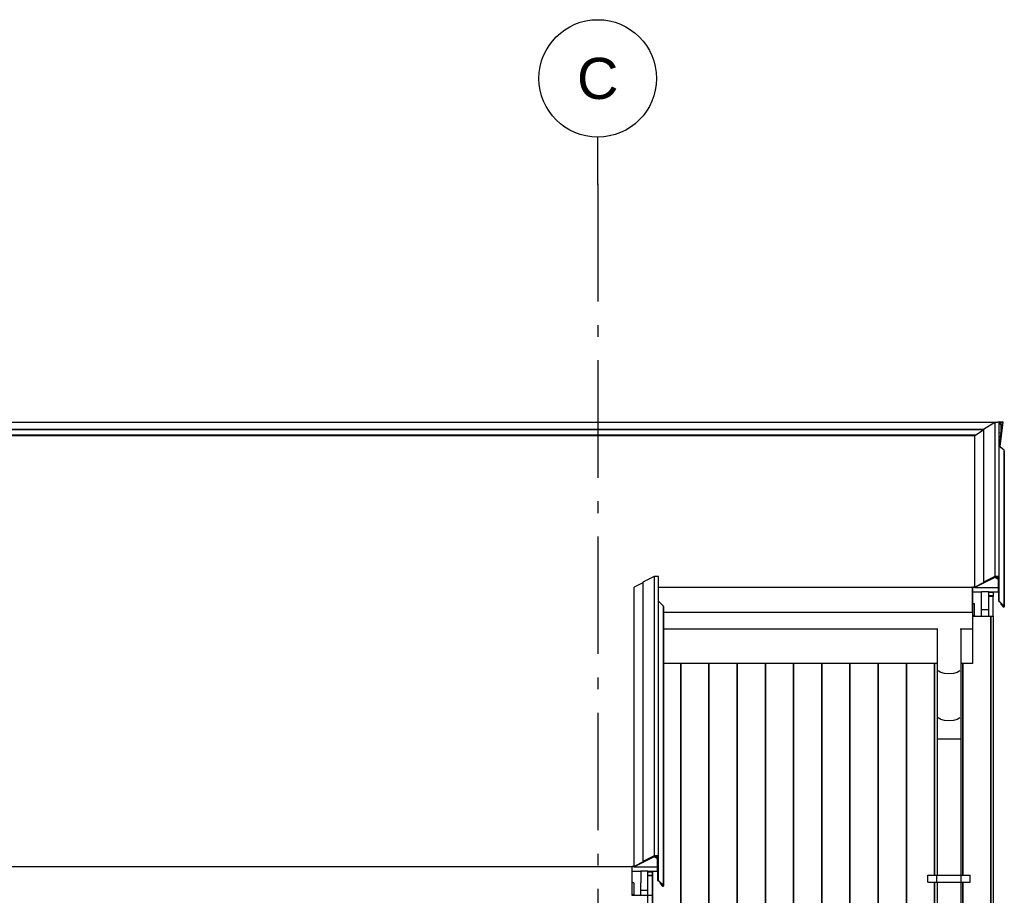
# Model space of a CAD drawing. Header units: millimetres. Extents: x -7120 to 52770, y -970 to 11565.
# Tile 19 of 24: x 36557 to 40747, y 7435 to 11163. Entities that reach past the tile are written whole.
import ezdxf
from ezdxf.enums import TextEntityAlignment as Align

# ---------------------------------------------------------------- set-up
doc = ezdxf.new("R2010")
doc.units = ezdxf.units.MM
doc.header["$LTSCALE"] = 0.5
doc.header["$MEASUREMENT"] = 0
doc.linetypes.add('Akselinje', pattern=[1500, 1000, -200, 100, -200])
doc.linetypes.add('PLINE', pattern=[0])
for name, color, linetype in [('232- Ikke-bærende yttervegger(Nye konstruksjoner)', 7, 'Continuous'), ('235- Utvendig kledning og overflate(Nye konstruksjoner)', 7, 'Continuous'), ('261- Primærkonstruksjon (tak)(Nye konstruksjoner)', 7, 'Continuous'), ('262- Taktekking(Nye konstruksjoner)', 7, 'Continuous'), ('265- Gesimser_ takrenner og nedløp(Nye konstruksjoner)', 7, 'Continuous'), ('82-- Modullinjer', 7, 'Continuous')]:
    doc.layers.add(name, color=color, linetype=linetype)
doc.styles.add('GENERATED_STYLE_1', font='arial.ttf')

# ---------------------------------------------------------------- blocks, each defined once
blk = doc.blocks.new('*X26')
at = {"layer": '235- Utvendig kledning og overflate(Nye konstruksjoner)', "linetype": 'PLINE'}
for p, q in [((40690.5, 8624.3), (40690.5, 8002.7)), ((40690.5, 8000), (40690.5, 8624.3)), ((40690.5, 8002.7), (40690.5, 7224.9)), ((40690.5, 7224.9), (40690.5, 8000))]:
    blk.add_line(p, q, dxfattribs=at)
blk = doc.blocks.new('*X28')
at = {"layer": '235- Utvendig kledning og overflate(Nye konstruksjoner)', "linetype": 'PLINE'}
for p, q in [((39370.2, 8422.5), (39370.2, 8002.7)), ((39370.2, 8000), (39370.2, 8422.5)), ((39490.2, 8422.5), (39490.2, 8002.7)), ((39490.2, 8000), (39490.2, 8422.5)), ((39610.3, 8422.5), (39610.3, 8002.7)), ((39610.3, 8000), (39610.3, 8422.5)), ((39730.3, 8422.5), (39730.3, 8002.7)), ((39730.3, 8000), (39730.3, 8422.5)), ((39850.3, 8422.5), (39850.3, 8002.7)), ((39850.3, 8000), (39850.3, 8422.5)), ((39970.4, 8422.5), (39970.4, 8002.7)), ((39970.4, 8000), (39970.4, 8422.5)), ((40090.4, 8422.5), (40090.4, 8002.7)), ((40090.4, 8000), (40090.4, 8422.5)), ((40210.4, 8422.5), (40210.4, 8002.7)), ((40210.4, 8000), (40210.4, 8422.5)), ((40330.4, 8422.5), (40330.4, 8002.7)), ((40330.4, 8000), (40330.4, 8422.5)), ((40450.5, 8422.5), (40450.5, 8002.7)), ((40450.5, 8000), (40450.5, 8422.5)), ((39370.2, 8002.7), (39370.2, 7224.9)), ((39370.2, 7224.9), (39370.2, 8000)), ((39490.2, 8002.7), (39490.2, 7224.9)), ((39490.2, 7224.9), (39490.2, 8000)), ((39610.3, 8002.7), (39610.3, 7224.9)), ((39610.3, 7224.9), (39610.3, 8000)), ((39730.3, 8002.7), (39730.3, 7224.9)), ((39730.3, 7224.9), (39730.3, 8000)), ((39850.3, 8002.7), (39850.3, 7224.9)), ((39850.3, 7224.9), (39850.3, 8000)), ((39970.4, 8002.7), (39970.4, 7224.9)), ((39970.4, 7224.9), (39970.4, 8000)), ((40090.4, 8002.7), (40090.4, 7224.9)), ((40090.4, 7224.9), (40090.4, 8000)), ((40210.4, 8002.7), (40210.4, 7224.9)), ((40210.4, 7224.9), (40210.4, 8000)), ((40330.4, 8002.7), (40330.4, 7224.9)), ((40330.4, 7224.9), (40330.4, 8000)), ((40450.5, 8002.7), (40450.5, 7521.4)), ((40450.5, 7521.4), (40450.5, 8000)), ((39250.2, 7538.3), (39250.2, 7224.9)), ((39250.2, 7224.9), (39250.2, 7538.3)), ((40450.5, 7491.4), (40450.5, 7224.9)), ((40450.5, 7224.9), (40450.5, 7491.4))]:
    blk.add_line(p, q, dxfattribs=at)
blk = doc.blocks.new('*X29')
at = {"layer": '235- Utvendig kledning og overflate(Nye konstruksjoner)', "linetype": 'PLINE'}
for p, q in [((40570.5, 8422.5), (40570.5, 8002.7)), ((40570.5, 8000), (40570.5, 8422.5)), ((40570.5, 8002.7), (40570.5, 7521.4)), ((40570.5, 7521.4), (40570.5, 8000)), ((40570.5, 7491.4), (40570.5, 7224.9)), ((40570.5, 7224.9), (40570.5, 7491.4))]:
    blk.add_line(p, q, dxfattribs=at)
blk = doc.blocks.new('*X49')
at = {"layer": '235- Utvendig kledning og overflate(Nye konstruksjoner)', "linetype": 'PLINE'}
for p, q in [((39249.9, 7534.9), (39230.9, 7534.9)), ((39230.9, 7534.9), (39249.9, 7534.9)), ((39249.9, 7519.3), (39230.9, 7519.3)), ((39230.9, 7519.3), (39249.9, 7519.3))]:
    blk.add_line(p, q, dxfattribs=at)
blk = doc.blocks.new('*X51')
at = {"layer": '235- Utvendig kledning og overflate(Nye konstruksjoner)', "linetype": 'PLINE'}
for p, q in [((40699.9, 8725.7), (40680.9, 8725.7)), ((40680.9, 8725.7), (40699.9, 8725.7)), ((40699.9, 8710), (40680.9, 8710)), ((40680.9, 8710), (40699.9, 8710))]:
    blk.add_line(p, q, dxfattribs=at)
blk = doc.blocks.new('Standard grid marker[5]', base_point=(39016.9, 10662.6))
at = {"layer": '82-- Modullinjer', "linetype": 'Akselinje'}
for q in [(39016.9, 10662.6), (39016.9, -270)]:
    blk.add_line((39016.9, 10462.6), q, dxfattribs=at)
at = {"layer": '82-- Modullinjer', "linetype": 'PLINE'}
blk.add_circle((39016.9, 10912.6), 250, dxfattribs=at)
at = {"layer": '82-- Modullinjer', "linetype": 'Akselinje'}
blk.add_point((39016.9, 10462.6), dxfattribs=at)
blk.add_point((39016.9, 10462.6), dxfattribs=at)
at = {"layer": '82-- Modullinjer', "style": 'GENERATED_STYLE_1'}
for tag, p in [('AC_MarkerText_1_0', (39016.9, 11000.1)), ('AC_MarkerText_1_1', (39016.9, -632.5))]:
    blk.add_attdef(tag, text='', height=175, rotation=360, dxfattribs=at).set_placement(p, align=Align.TOP_CENTER)

msp = doc.modelspace()

# ---------------------------------------------------------------- linework, layer by layer
at = {"layer": '232- Ikke-bærende yttervegger(Nye konstruksjoner)', "linetype": 'PLINE'}
for p, q in [((40650.9, 8652.2), (40680.9, 8652.2)), ((40680.9, 8624.3), (40680.9, 8652.2)), ((40699.9, 8624.3), (40699.9, 7224.9))]:
    msp.add_line(p, q, dxfattribs=at)
at = {"layer": '235- Utvendig kledning og overflate(Nye konstruksjoner)', "linetype": 'PLINE'}
for p, q in [((39200.9, 7456.8), (39230.9, 7456.8)), ((39230.9, 6940), (39230.9, 7435.4)), ((39249.9, 6940), (39249.9, 7435.4))]:
    msp.add_line(p, q, dxfattribs=at)
at = {"layer": '261- Primærkonstruksjon (tak)(Nye konstruksjoner)', "linetype": 'PLINE'}
for p, q in [((40611.9, 8570), (40611.9, 8422.5)), ((40461.9, 8422.5), (39297.3, 8422.5)), ((40611.9, 8422.5), (40561.9, 8422.5))]:
    msp.add_line(p, q, dxfattribs=at)
at = {"layer": '262- Taktekking(Nye konstruksjoner)', "linetype": 'PLINE'}
for p, q in [((40611.9, 9392.4), (28071.9, 9392.4)), ((40611.9, 9390.3), (40611.9, 9392.4)), ((39275.9, 8747.3), (40611.9, 8747.3)), ((40611.9, 8727.1), (40611.9, 8745.3)), ((40611.9, 8676.7), (40611.9, 8727.1)), ((40611.9, 8640), (40611.9, 8676.7)), ((28071.9, 7558.5), (39161.9, 7558.5)), ((39161.9, 7556.5), (39161.9, 7538.3)), ((39161.9, 7538.3), (39161.9, 7487.9)), ((39161.9, 7487.9), (39161.9, 7437.5)), ((39161.9, 7437.5), (39161.9, 7435.4))]:
    msp.add_line(p, q, dxfattribs=at)
at = {"layer": '265- Gesimser_ takrenner og nedløp(Nye konstruksjoner)', "linetype": 'PLINE'}
for p, q in [((27964.5, 9449.6), (40719.3, 9449.6)), ((40707.1, 9447.9), (40658.9, 9417.5)), ((40719.2, 9449.6), (40707.1, 9447.9)), ((40707.1, 9447.9), (40707.1, 8792.7)), ((40719.3, 9449.6), (40719.2, 9449.6)), ((40719.7, 9449.6), (40719.2, 9449.6)), ((40719.7, 9449.6), (40719.3, 9449.6)), ((40725.9, 9450.5), (40719.7, 9449.6)), ((40725.9, 8792.7), (40725.9, 9450.5)), ((40742.8, 9449.6), (40725.9, 9449.6)), ((40725.9, 9447.6), (40740.7, 9447.6)), ((40735.3, 9439.7), (40725.9, 9444.5)), ((40733.4, 9438.4), (40725.9, 9442.2)), ((40729.8, 9345.4), (40742.8, 9449.6)), ((40733.4, 9404.9), (40733.4, 9438.4)), ((40740.7, 9447.6), (40735.3, 9405)), ((40735.3, 9405), (40735.3, 9439.7)), ((28021.9, 9419.4), (40661.9, 9419.4)), ((28024.5, 9417.7), (40659.3, 9417.7)), ((40624.8, 9393.7), (28059.1, 9393.7)), ((28061.2, 9392.4), (40622.7, 9392.4)), ((40621.5, 9391.6), (40611.9, 9390.3)), ((40612.4, 9390.4), (40611.9, 9390.4)), ((40658.9, 9415.3), (40621.5, 9391.6)), ((40621.5, 8747.3), (40621.5, 9391.6)), ((40658.9, 9417.5), (40658.9, 8768.5)), ((40725.9, 9403.8), (40733.4, 9404.9)), ((40725.9, 9386), (40731.2, 9386.7)), ((40731.2, 9386.7), (40726.2, 9347)), ((40735.3, 9405), (40727.9, 9345.5)), ((40731.2, 9386.7), (40733.4, 9404.9)), ((40726.2, 9347), (40725.9, 9347.2)), ((40734.2, 9340.1), (40726.2, 9347)), ((40734.2, 9340.1), (40729.8, 9345.4)), ((40746.6, 9329.5), (40734.2, 9340.1)), ((40747.3, 9327.9), (40746.6, 9329.5)), ((40746.6, 8666.8), (40746.6, 9329.5)), ((40747.3, 9327.9), (40747.3, 8665)), ((39208.9, 8766.2), (39171.5, 8747.3)), ((39257.1, 8792.7), (39208.9, 8768.5)), ((39208.9, 8768.5), (39208.9, 7579.6)), ((39275.9, 8792.7), (39257.1, 8792.7)), ((39257.1, 8792.7), (39257.1, 7603.9)), ((39275.9, 7603.9), (39275.9, 8792.7)), ((40659.8, 8766.7), (40621.5, 8747.3)), ((40707.5, 8788.4), (40621.9, 8745.3)), ((40707.1, 8792.7), (40658.9, 8768.5)), ((40658.9, 8768.5), (40659.8, 8766.7)), ((40659.8, 8766.7), (40707.6, 8790.7)), ((40725.9, 8792.7), (40707.1, 8792.7)), ((40721.9, 8779.4), (40707.5, 8788.4)), ((40707.6, 8790.7), (40723.9, 8790.7)), ((40723.9, 8780.5), (40707.6, 8790.7)), ((40721.9, 8745.3), (40721.9, 8779.4)), ((40723.9, 8790.7), (40723.9, 8780.5)), ((40723.9, 8780.5), (40723.9, 8686.8)), ((40725.9, 8687.6), (40725.9, 8792.7)), ((39171.5, 7558.5), (39171.5, 8747.3)), ((40621.5, 8747.3), (40611.9, 8747.3)), ((40621.9, 8745.3), (40611.9, 8745.3)), ((40611.9, 8745.3), (40611.9, 8727.1)), ((40611.9, 8727.1), (40650.9, 8727.1)), ((40611.9, 8727.1), (40611.9, 8676.7)), ((40621.9, 8745.3), (40721.9, 8745.3)), ((40680.9, 8727.1), (40650.9, 8727.1)), ((40650.9, 8676.7), (40650.9, 8727.1)), ((40680.9, 8707), (40680.9, 8727.1)), ((40680.9, 8727.1), (40721.9, 8727.1)), ((40699.9, 8727.1), (40699.9, 8707)), ((40721.9, 8727.1), (40721.9, 8745.3)), ((40721.9, 8727.1), (40721.9, 8686.8)), ((39296.6, 8666.8), (39275.9, 8687.6)), ((40620.9, 8676.7), (40611.9, 8676.7)), ((40611.9, 8676.7), (40611.9, 8640)), ((40620.9, 8626.3), (40620.9, 8676.7)), ((40650.9, 8624.3), (40650.9, 8676.7)), ((40680.9, 8624.3), (40680.9, 8707)), ((40699.9, 8707), (40680.9, 8707)), ((40699.9, 8624.3), (40699.9, 8707)), ((40721.9, 8686.8), (40723.9, 8686.8)), ((40723.9, 8686.8), (40745.1, 8665.4)), ((40746.6, 8666.8), (40725.9, 8687.6)), ((40732.4, 8678.2), (40732.4, 8674)), ((40733.8, 8675.4), (40732.4, 8674)), ((40733.8, 8676.8), (40733.8, 8675.4)), ((40744.4, 8664.7), (40733.8, 8675.4)), ((39297.3, 8665), (39296.6, 8666.8)), ((39296.6, 7478), (39296.6, 8666.8)), ((39297.3, 8665), (39297.3, 7476.2)), ((39297.3, 8640), (40611.9, 8640)), ((40611.9, 8640), (40611.9, 8605)), ((40732.4, 8674), (40743, 8663.3)), ((40743, 8663.3), (40744.8, 8662.5)), ((40744.4, 8664.7), (40744.4, 8666.1)), ((40745.1, 8665.4), (40744.4, 8664.7)), ((40744.8, 8662.5), (40746.6, 8663.3)), ((40747.3, 8665), (40746.6, 8666.8)), ((40746.6, 8663.3), (40747.3, 8665)), ((40620.9, 8626.3), (40611.9, 8626.3)), ((40611.9, 8624.3), (40620.9, 8624.3)), ((40611.9, 8605), (40611.9, 8579.4)), ((40620.9, 8626.3), (40620.9, 8624.3)), ((40620.9, 8624.3), (40650.9, 8624.3)), ((40650.9, 8624.3), (40680.9, 8624.3)), ((40680.9, 8624.3), (40699.9, 8624.3)), ((39297.3, 8570), (40464.3, 8570)), ((40461.9, 8570), (40461.9, 8400)), ((40559.5, 8570), (40611.9, 8570)), ((40561.9, 8570), (40561.9, 8400)), ((40611.9, 8579.4), (40611.9, 8570)), ((40461.9, 8400), (40461.9, 8200)), ((40476.6, 8384.4), (40465.7, 8391.5)), ((40492.8, 8379.6), (40476.6, 8384.4)), ((40547.3, 8384.4), (40531.1, 8379.6)), ((40558.1, 8391.5), (40547.3, 8384.4)), ((40561.9, 8400), (40561.9, 8200)), ((40511.9, 8377.9), (40492.8, 8379.6)), ((40531.1, 8379.6), (40511.9, 8377.9)), ((40461.9, 8200), (40461.9, 8100)), ((40476.6, 8184.4), (40465.7, 8191.5)), ((40492.8, 8179.6), (40476.6, 8184.4)), ((40511.9, 8177.9), (40492.8, 8179.6)), ((40531.1, 8179.6), (40511.9, 8177.9)), ((40547.3, 8184.4), (40531.1, 8179.6)), ((40558.1, 8191.5), (40547.3, 8184.4)), ((40561.9, 8200), (40561.9, 8100)), ((40461.9, 8100), (40461.9, 7521.4)), ((40465.7, 8100), (40461.9, 8100)), ((40476.6, 8100), (40465.7, 8100)), ((40492.8, 8100), (40476.6, 8100)), ((40511.9, 8100), (40492.8, 8100)), ((40531.1, 8100), (40511.9, 8100)), ((40547.3, 8100), (40531.1, 8100)), ((40558.1, 8100), (40547.3, 8100)), ((40561.9, 8100), (40558.1, 8100)), ((40561.9, 8100), (40561.9, 7521.4)), ((39257.5, 7599.6), (39171.9, 7556.5)), ((39257.1, 7603.9), (39208.9, 7579.6)), ((39209.8, 7577.8), (39257.6, 7601.9)), ((39275.9, 7603.9), (39257.1, 7603.9)), ((39271.9, 7590.6), (39257.5, 7599.6)), ((39257.6, 7601.9), (39273.9, 7601.9)), ((39273.9, 7591.7), (39257.6, 7601.9)), ((39271.9, 7556.5), (39271.9, 7590.6)), ((39273.9, 7601.9), (39273.9, 7591.7)), ((39273.9, 7591.7), (39273.9, 7498)), ((39275.9, 7498.8), (39275.9, 7603.9)), ((39171.5, 7558.5), (39161.9, 7558.5)), ((39171.9, 7556.5), (39161.9, 7556.5)), ((39161.9, 7556.5), (39161.9, 7538.3)), ((39209.8, 7577.8), (39171.5, 7558.5)), ((39171.9, 7556.5), (39271.9, 7556.5)), ((39208.9, 7579.6), (39209.8, 7577.8)), ((39271.9, 7538.3), (39271.9, 7556.5)), ((39161.9, 7538.3), (39200.9, 7538.3)), ((39161.9, 7538.3), (39161.9, 7487.9)), ((39200.9, 7538.3), (39200.9, 7487.9)), ((39230.9, 7538.3), (39200.9, 7538.3)), ((39230.9, 7518.1), (39230.9, 7538.3)), ((39230.9, 7538.3), (39271.9, 7538.3)), ((39230.9, 7435.4), (39230.9, 7518.1)), ((39249.9, 7518.1), (39230.9, 7518.1)), ((39249.9, 7538.3), (39249.9, 7518.1)), ((39249.9, 7435.4), (39249.9, 7518.1)), ((39271.9, 7538.3), (39271.9, 7498)), ((40421.9, 7521.4), (40459.9, 7521.4)), ((40421.9, 7491.4), (40421.9, 7521.4)), ((40459.9, 7521.4), (40463.9, 7521.4)), ((40459.9, 7491.4), (40459.9, 7521.4)), ((40463.9, 7521.4), (40475.2, 7521.4)), ((40475.2, 7521.4), (40492, 7521.4)), ((40492, 7521.4), (40511.9, 7521.4)), ((40511.9, 7521.4), (40531.8, 7521.4)), ((40531.8, 7521.4), (40548.7, 7521.4)), ((40548.7, 7521.4), (40560, 7521.4)), ((40560, 7521.4), (40563.9, 7521.4)), ((40563.9, 7521.4), (40601.9, 7521.4)), ((40563.9, 7491.4), (40563.9, 7521.4)), ((40601.9, 7491.4), (40601.9, 7521.4)), ((39170.9, 7487.9), (39161.9, 7487.9)), ((39161.9, 7487.9), (39161.9, 7437.5)), ((39170.9, 7487.9), (39170.9, 7435.4)), ((39200.9, 7435.4), (39200.9, 7487.9)), ((39271.9, 7498), (39273.9, 7498)), ((39273.9, 7498), (39295.1, 7476.6)), ((39296.6, 7478), (39275.9, 7498.8)), ((39282.4, 7489.4), (39282.4, 7485.1)), ((39283.8, 7486.6), (39282.4, 7485.1)), ((39282.4, 7485.1), (39293, 7474.4)), ((39283.8, 7488), (39283.8, 7486.6)), ((39294.4, 7475.9), (39283.8, 7486.6)), ((39293, 7474.4), (39294.8, 7473.7)), ((39294.4, 7475.9), (39294.4, 7477.3)), ((39295.1, 7476.6), (39294.4, 7475.9)), ((39294.8, 7473.7), (39296.6, 7474.4)), ((39297.3, 7476.2), (39296.6, 7478)), ((39296.6, 7474.4), (39297.3, 7476.2)), ((40421.9, 7491.4), (40459.9, 7491.4)), ((40459.9, 7491.4), (40463.9, 7491.4)), ((40461.9, 7491.4), (40461.9, 7391.4)), ((40463.9, 7491.4), (40475.2, 7491.4)), ((40475.2, 7491.4), (40492, 7491.4)), ((40492, 7491.4), (40511.9, 7491.4)), ((40511.9, 7491.4), (40531.8, 7491.4)), ((40531.8, 7491.4), (40548.7, 7491.4)), ((40548.7, 7491.4), (40560, 7491.4)), ((40560, 7491.4), (40563.9, 7491.4)), ((40561.9, 7491.4), (40561.9, 7391.4)), ((40563.9, 7491.4), (40601.9, 7491.4)), ((39170.9, 7437.5), (39161.9, 7437.5)), ((39161.9, 7437.5), (39161.9, 7435.4)), ((39161.9, 7435.4), (39170.9, 7435.4)), ((39170.9, 7435.4), (39200.9, 7435.4)), ((39200.9, 7435.4), (39230.9, 7435.4)), ((39230.9, 7435.4), (39249.9, 7435.4))]:
    msp.add_line(p, q, dxfattribs=at)

# ---------------------------------------------------------------- block references
at = {"layer": '232- Ikke-bærende yttervegger(Nye konstruksjoner)'}
for name in ['*X26', '*X28', '*X29']:
    msp.add_blockref(name, (0, 0), dxfattribs=at)
at = {"layer": '265- Gesimser_ takrenner og nedløp(Nye konstruksjoner)'}
for name in ['*X51', '*X49']:
    msp.add_blockref(name, (0, 0), dxfattribs=at)
at = {"layer": '82-- Modullinjer', "linetype": 'PLINE'}
ref = msp.add_blockref('Standard grid marker[5]', (39016.9, 10662.6), dxfattribs=at)
ref.add_attrib('AC_MarkerText_1', 'C', dxfattribs={"color": 7, "height": 175, "rotation": 360, "style": 'GENERATED_STYLE_1'}).set_placement((39016.9, 11000.1), align=Align.TOP_CENTER)

doc.saveas('drawing.dxf')
